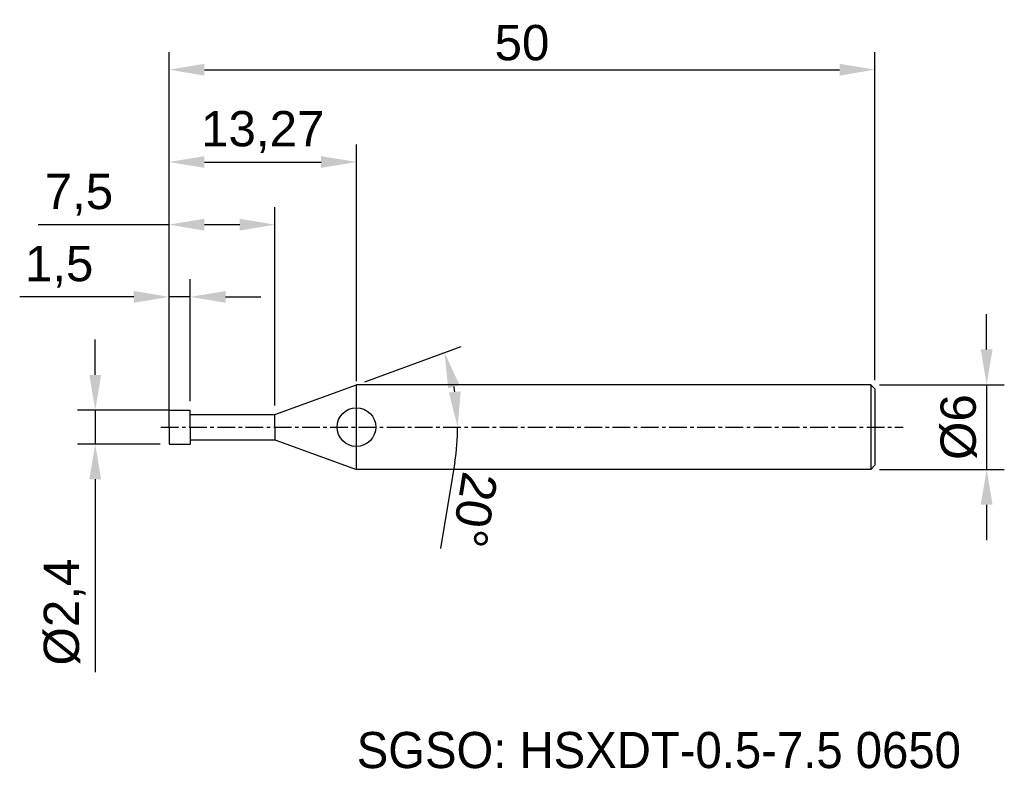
# Model space of a CAD drawing. Header units: millimetres. Extents: x 7883.3 to 7953.1, y 6079.1 to 6132.1.
import ezdxf
from ezdxf.enums import TextEntityAlignment as Align

# ---------------------------------------------------------------- set-up
doc = ezdxf.new("R2010")
doc.units = ezdxf.units.MM
doc.linetypes.add('CENTER', pattern=[2, 1.25, -0.25, 0.25, -0.25])
for name, color, linetype, lineweight in [('SK1', 4, 'Continuous', 25), ('SK4', 2, 'Continuous', 25), ('SK6', 5, 'Continuous', 25)]:
    doc.layers.add(name, color=color, linetype=linetype, lineweight=lineweight)
doc.styles.add('MS PGothic', font='txt')
doc.styles.get("Standard").update_dxf_attribs({"font": 'arial.ttf'})
doc.dimstyles.new('ISO-25', dxfattribs={"dimtxt": 2.5, "dimasz": 2.5, "dimexe": 1.25, "dimexo": 0.625, "dimtad": 1, "dimtxsty": 'Standard', "dimcen": 2.5, "dimadec": 0, "dimazin": 0, "dimtfac": 1, "dimtmove": 0, "dimatfit": 3, "dimfxl": 1, "dimarcsym": 0})

# ---------------------------------------------------------------- blocks, each defined once
blk = doc.blocks.new('*D27')
at = {"color": 0, "linetype": 'ByBlock', "lineweight": -2, "transparency": 16777216}
for p, q in [((7951.829, 6108.788), (7951.829, 6111.288)), ((7944.237, 6106.288), (7953.079, 6106.288)), ((7951.829, 6106.288), (7951.829, 6100.288)), ((7944.237, 6100.288), (7953.079, 6100.288)), ((7951.829, 6097.788), (7951.829, 6095.288))]:
    blk.add_line(p, q, dxfattribs=at)
at = {"color": 0, "linetype": 'ByBlock', "transparency": 16777216}
for points in [[(7951.412, 6108.788), (7952.246, 6108.788), (7951.829, 6106.288)], [(7951.412, 6097.788), (7952.246, 6097.788), (7951.829, 6100.288)]]:
    blk.add_solid(points, dxfattribs=at)
at = {"layer": 'Defpoints', "color": 0, "linetype": 'ByBlock', "transparency": 16777216}
for p in [(7943.612, 6106.288), (7943.612, 6100.288), (7951.829, 6100.288)]:
    blk.add_point(p, dxfattribs=at)
at = {"color": 0, "linetype": 'ByBlock', "transparency": 16777216, "insert": (7949.858, 6103.288), "char_height": 2.5, "attachment_point": 5, "rotation": 90}
blk.add_mtext('{\\fArial|b0|i0|c134|p34;%%C}6', dxfattribs=at)
blk = doc.blocks.new('*D32')
at = {"color": 0, "linetype": 'ByBlock', "lineweight": -2, "transparency": 16777216}
for p, q in [((7893.912, 6103.913), (7893.912, 6129.848)), ((7943.912, 6106.613), (7943.912, 6129.848)), ((7896.412, 6128.598), (7941.412, 6128.598))]:
    blk.add_line(p, q, dxfattribs=at)
at = {"color": 0, "linetype": 'ByBlock', "transparency": 16777216}
for points in [[(7896.412, 6129.014), (7896.412, 6128.181), (7893.912, 6128.598)], [(7941.412, 6129.014), (7941.412, 6128.181), (7943.912, 6128.598)]]:
    blk.add_solid(points, dxfattribs=at)
at = {"layer": 'Defpoints', "color": 0, "linetype": 'ByBlock', "transparency": 16777216}
for p in [(7943.912, 6128.598), (7943.912, 6105.988), (7893.912, 6103.288)]:
    blk.add_point(p, dxfattribs=at)
at = {"color": 0, "linetype": 'ByBlock', "transparency": 16777216, "insert": (7918.912, 6130.499), "char_height": 2.5, "attachment_point": 5}
blk.add_mtext('50', dxfattribs=at)
blk = doc.blocks.new('*D38')
at = {"color": 0, "linetype": 'ByBlock', "lineweight": -2, "transparency": 16777216}
for p, q in [((7893.912, 6105.113), (7893.912, 6113.758)), ((7895.412, 6105.113), (7895.412, 6113.758)), ((7891.412, 6112.508), (7883.327, 6112.508)), ((7895.412, 6112.508), (7893.912, 6112.508)), ((7897.912, 6112.508), (7900.412, 6112.508))]:
    blk.add_line(p, q, dxfattribs=at)
at = {"color": 0, "linetype": 'ByBlock', "transparency": 16777216}
for points in [[(7891.412, 6112.925), (7891.412, 6112.092), (7893.912, 6112.508)], [(7897.912, 6112.925), (7897.912, 6112.092), (7895.412, 6112.508)]]:
    blk.add_solid(points, dxfattribs=at)
at = {"layer": 'Defpoints', "color": 0, "linetype": 'ByBlock', "transparency": 16777216}
for p in [(7893.912, 6112.508), (7893.912, 6104.488), (7895.412, 6104.488)]:
    blk.add_point(p, dxfattribs=at)
at = {"color": 0, "linetype": 'ByBlock', "transparency": 16777216, "insert": (7886.119, 6114.636), "char_height": 2.5, "attachment_point": 5}
blk.add_mtext('1,5', dxfattribs=at)
blk = doc.blocks.new('*D39')
at = {"color": 0, "linetype": 'ByBlock', "lineweight": -2, "transparency": 16777216}
for p, q in [((7893.912, 6104.813), (7893.912, 6118.873)), ((7901.412, 6104.813), (7901.412, 6118.873)), ((7893.912, 6117.623), (7884.624, 6117.623)), ((7898.912, 6117.623), (7896.412, 6117.623))]:
    blk.add_line(p, q, dxfattribs=at)
at = {"color": 0, "linetype": 'ByBlock', "transparency": 16777216}
for points in [[(7896.412, 6118.04), (7896.412, 6117.206), (7893.912, 6117.623)], [(7898.912, 6118.04), (7898.912, 6117.206), (7901.412, 6117.623)]]:
    blk.add_solid(points, dxfattribs=at)
at = {"layer": 'Defpoints', "color": 0, "linetype": 'ByBlock', "transparency": 16777216}
for p in [(7901.412, 6117.623), (7893.912, 6104.188), (7901.412, 6104.188)]:
    blk.add_point(p, dxfattribs=at)
at = {"color": 0, "linetype": 'ByBlock', "transparency": 16777216, "insert": (7887.523, 6119.745), "char_height": 2.5, "attachment_point": 5}
blk.add_mtext('7,5', dxfattribs=at)
blk = doc.blocks.new('*D40')
at = {"color": 0, "linetype": 'ByBlock', "lineweight": -2, "transparency": 16777216}
for p, q in [((7893.912, 6104.813), (7893.912, 6123.311)), ((7907.181, 6106.548), (7907.181, 6123.311)), ((7896.412, 6122.061), (7904.681, 6122.061))]:
    blk.add_line(p, q, dxfattribs=at)
at = {"color": 0, "linetype": 'ByBlock', "transparency": 16777216}
for points in [[(7896.412, 6122.477), (7896.412, 6121.644), (7893.912, 6122.061)], [(7904.681, 6122.477), (7904.681, 6121.644), (7907.181, 6122.061)]]:
    blk.add_solid(points, dxfattribs=at)
at = {"layer": 'Defpoints', "color": 0, "linetype": 'ByBlock', "transparency": 16777216}
for p in [(7907.181, 6122.061), (7907.181, 6105.923), (7893.912, 6104.188)]:
    blk.add_point(p, dxfattribs=at)
at = {"color": 0, "linetype": 'ByBlock', "transparency": 16777216, "insert": (7900.546, 6124.188), "char_height": 2.5, "attachment_point": 5}
blk.add_mtext('13,27', dxfattribs=at)
blk = doc.blocks.new('*D42')
at = {"color": 0, "linetype": 'ByBlock', "lineweight": -2, "transparency": 16777216}
for p, q in [((7888.679, 6106.988), (7888.679, 6109.488)), ((7893.834, 6104.488), (7887.429, 6104.488)), ((7888.679, 6104.488), (7888.679, 6102.088)), ((7893.287, 6102.088), (7887.429, 6102.088)), ((7888.679, 6099.588), (7888.679, 6085.932))]:
    blk.add_line(p, q, dxfattribs=at)
at = {"color": 0, "linetype": 'ByBlock', "transparency": 16777216}
for points in [[(7888.262, 6106.988), (7889.095, 6106.988), (7888.679, 6104.488)], [(7888.262, 6099.588), (7889.095, 6099.588), (7888.679, 6102.088)]]:
    blk.add_solid(points, dxfattribs=at)
at = {"layer": 'Defpoints', "color": 0, "linetype": 'ByBlock', "transparency": 16777216}
for p in [(7888.679, 6104.488), (7894.459, 6104.488), (7893.912, 6102.088)]:
    blk.add_point(p, dxfattribs=at)
at = {"color": 0, "linetype": 'ByBlock', "transparency": 16777216, "insert": (7886.51, 6090.188), "char_height": 2.5, "attachment_point": 5, "rotation": 90}
blk.add_mtext('%%C2,4', dxfattribs=at)
blk = doc.blocks.new('*D44')
at = {"color": 0, "linetype": 'ByBlock', "lineweight": -2, "transparency": 16777216}
for p, q in [((7907.769, 6106.502), (7914.598, 6108.988)), ((7914.15, 6100.796), (7913.148, 6094.681))]:
    blk.add_line(p, q, dxfattribs=at)
for start, end in [(9.30304, 10.69696), (350.69696, 0)]:
    blk.add_arc((7898.939, 6103.288), 15.414, start, end, dxfattribs=at)
at = {"color": 0, "linetype": 'ByBlock', "transparency": 16777216}
for points in [[(7913.683, 6106.039), (7914.487, 6106.259), (7913.423, 6108.56)], [(7914.565, 6105.814), (7913.735, 6105.746), (7914.353, 6103.288)]]:
    blk.add_solid(points, dxfattribs=at)
at = {"layer": 'Defpoints', "color": 0, "linetype": 'ByBlock', "transparency": 16777216}
for p in [(7913.937, 6106.843), (7907.181, 6106.288), (7901.412, 6104.188), (7893.331, 6103.288), (7945.909, 6103.288)]:
    blk.add_point(p, dxfattribs=at)
at = {"color": 0, "linetype": 'ByBlock', "transparency": 16777216, "insert": (7915.526, 6097.431), "char_height": 2.5, "attachment_point": 5, "rotation": 260.69696}
blk.add_mtext('20°', dxfattribs=at)

msp = doc.modelspace()

# ---------------------------------------------------------------- linework, layer by layer
at = {"color": 4, "linetype": 'ByBlock'}
for p, q in [((7901.412, 6104.188), (7907.181, 6106.288)), ((7907.181, 6100.288), (7907.181, 6106.288)), ((7893.912, 6103.288), (7893.912, 6104.488)), ((7893.912, 6104.488), (7895.412, 6104.488)), ((7895.412, 6103.288), (7895.412, 6104.488)), ((7895.412, 6104.188), (7901.412, 6104.188)), ((7901.412, 6103.288), (7901.412, 6104.188)), ((7893.912, 6103.288), (7893.912, 6102.088)), ((7895.412, 6103.288), (7895.412, 6102.088)), ((7901.412, 6103.288), (7901.412, 6102.388)), ((7893.912, 6102.088), (7895.412, 6102.088)), ((7895.412, 6102.388), (7901.412, 6102.388)), ((7901.412, 6102.388), (7907.181, 6100.288))]:
    msp.add_line(p, q, dxfattribs=at)
msp.add_circle((7907.181, 6103.288), 1.369, dxfattribs=at)
at = {"layer": 'SK1', "linetype": 'Continuous'}
for p, q in [((7943.612, 6106.288), (7907.181, 6106.288)), ((7943.612, 6106.288), (7943.912, 6105.988)), ((7943.612, 6106.288), (7943.612, 6100.288)), ((7943.912, 6105.988), (7943.912, 6100.588)), ((7943.912, 6100.588), (7943.612, 6100.288)), ((7943.612, 6100.288), (7907.181, 6100.288))]:
    msp.add_line(p, q, dxfattribs=at)
at = {"layer": 'SK4', "linetype": 'CENTER'}
msp.add_line((7893.331, 6103.288), (7945.909, 6103.288), dxfattribs=at)

# ---------------------------------------------------------------- texts
at = {"layer": 'SK6', "color": 5, "linetype": 'Continuous', "style": 'MS PGothic'}
msp.add_text('SGSO: HSXDT-0.5-7.5 0650', height=2.55961, dxfattribs=at).set_placement((7907.202, 6078.369), align=Align.BOTTOM_LEFT)

# ---------------------------------------------------------------- dimensions: what is measured, and where the dimension line sits
at = {"linetype": 'ByBlock'}
for base, p1, p2, picture, middle in [((7943.912, 6128.598), (7893.912, 6103.288), (7943.912, 6105.988), '*D32', (7918.912, 6130.499)), ((7907.181, 6122.061), (7893.912, 6104.188), (7907.181, 6105.923), '*D40', (7900.546, 6124.188)), ((7893.912, 6112.508), (7895.412, 6104.488), (7893.912, 6104.488), '*D38', (7886.119, 6114.636))]:
    dim = msp.add_linear_dim(base=base, p1=p1, p2=p2, dimstyle='ISO-25', dxfattribs=at)
    dim.commit()
    dim.dimension.update_dxf_attribs({"geometry": picture, "text_midpoint": middle})
dim = msp.add_linear_dim(base=(7901.412, 6117.623), p1=(7893.912, 6104.188), p2=(7901.412, 6104.188), dimstyle='ISO-25', dxfattribs=at)
dim.commit()
dim.dimension.update_dxf_attribs({"geometry": '*D39', "text_midpoint": (7887.523, 6117.623), "dimtype": 160})
dim = msp.add_linear_dim(base=(7951.829, 6100.288), p1=(7943.612, 6106.288), p2=(7943.612, 6100.288), angle=90, text='{\\fArial|b0|i0|c134|p34;%%C}<>', dimstyle='ISO-25', dxfattribs=at)
dim.commit()
dim.dimension.update_dxf_attribs({"geometry": '*D27', "text_midpoint": (7949.858, 6103.288)})
dim = msp.add_linear_dim(base=(7888.679, 6104.488), p1=(7893.912, 6102.088), p2=(7894.459, 6104.488), angle=90, text='%%C<>', dimstyle='ISO-25', dxfattribs=at)
dim.commit()
dim.dimension.update_dxf_attribs({"geometry": '*D42', "text_midpoint": (7888.679, 6090.188), "dimtype": 160})
dim = msp.add_angular_dim_2l(base=(7913.937, 6106.843), line1=((7901.412, 6104.188), (7907.181, 6106.288)), line2=((7893.331, 6103.288), (7945.909, 6103.288)), dimstyle='ISO-25', dxfattribs=at)
dim.commit()
dim.dimension.update_dxf_attribs({"geometry": '*D44', "text_midpoint": (7915.526, 6097.431)})

doc.saveas('drawing.dxf')
